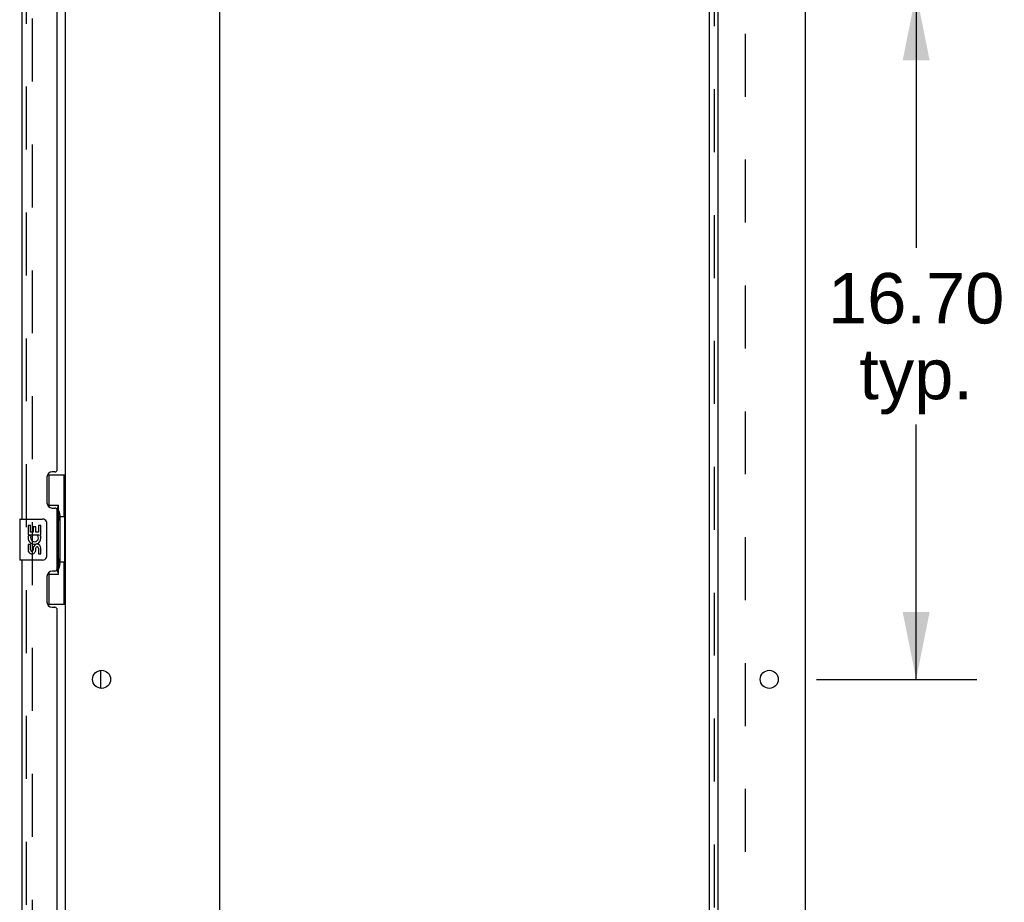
# Model space of a CAD drawing. Header units: inches. Extents: x 0 to 278, y 0 to 180.
# Tile 74 of 78: x 149 to 173, y 94 to 116. Entities that reach past the tile are written whole.
import ezdxf

# ---------------------------------------------------------------- set-up
doc = ezdxf.new("R2010")
doc.units = ezdxf.units.IN
doc.header["$LTSCALE"] = 15.310625
doc.header["$MEASUREMENT"] = 0
doc.linetypes.add('HIDDEN', pattern=[0.2, 0.1, -0.1])
doc.layers.get('0').update_dxf_attribs({"linetype": 'CONTINUOUS'})
for name, color, linetype in [('DEFAULT_2', 8, 'HIDDEN'), ('DIMENSIONS', 7, 'CONTINUOUS'), ('LEFTHAND_DOOR_ASSEMBLY', 7, 'CONTINUOUS'), ('RIGHTHAND_DOOR_ASSEMBLY', 7, 'CONTINUOUS'), ('SUBPANEL', 7, 'CONTINUOUS')]:
    doc.layers.add(name, color=color, linetype=linetype)
doc.styles.get("Standard").update_dxf_attribs({"font": 'arial.ttf'})
doc.dimstyles.new('DIMSTYLE_1', dxfattribs={"dimtxt": 1.228125, "dimasz": 1.6375, "dimexe": 0.09, "dimexo": 0.07, "dimgap": 0.0375, "dimtad": 0, "dimtih": 1, "dimtoh": 1, "dimzin": 4, "dimdsep": 46, "dimtxsty": 'Standard', "dimblk": '_FILLED', "dimblk1": '_FILLED', "dimblk2": '_FILLED', "dimcen": 0.09, "dimadec": 3, "dimazin": 1, "dimtfac": 1, "dimtdec": 3, "dimtofl": 0, "dimtmove": 0, "dimatfit": 3, "dimldrblk": '_FILLED', "dimfxl": 0, "dimtolj": 1, "dimtzin": 4, "dimarcsym": 0})

# ---------------------------------------------------------------- blocks, each defined once
blk = doc.blocks.new('_FILLED')
at = {"color": 0, "linetype": 'ByBlock'}
blk.add_solid([(0, 0), (-1, 0.2), (-1, -0.2)], dxfattribs=at)
blk = doc.blocks.new('*D10')
at = {"layer": 'DIMENSIONS', "color": 2, "linetype": 'Continuous'}
for p, q in [((168.457, 116.617), (172.359, 116.617)), ((170.886, 116.617), (170.886, 110.416)), ((170.886, 99.917), (170.886, 106.118)), ((168.457, 99.917), (172.359, 99.917))]:
    blk.add_line(p, q, dxfattribs=at)
at = {"layer": 'DIMENSIONS', "color": 2, "linetype": 'Continuous', "xscale": 1.6375, "yscale": 1.6375, "zscale": 1.6375}
for p, rotation in [((170.886, 116.617), 90), ((170.886, 99.917), 270)]:
    blk.add_blockref('_FILLED', p, dxfattribs=dict(at, rotation=rotation))
at = {"layer": 'DIMENSIONS', "color": 2, "linetype": 'Continuous', "insert": (170.886, 109.802), "char_height": 1.2281, "width": 4.29159, "attachment_point": 2, "line_spacing_factor": 0.9}
blk.add_mtext('16.70\\Ptyp.', dxfattribs=at)

msp = doc.modelspace()

# ---------------------------------------------------------------- linework, layer by layer
at = {"color": 3, "linetype": 'Continuous'}
for p, q in [((168.186, 134.463), (168.186, 48.671)), ((150.186, 52.015), (150.186, 131.119)), ((153.936, 50.692), (153.936, 131.067)), ((166.061, 131.067), (166.061, 50.692))]:
    msp.add_line(p, q, dxfattribs=at)
at = {"color": 7, "linetype": 'Continuous'}
msp.add_line((151.04, 99.699), (151.04, 100.134), dxfattribs=at)
at = {"color": 3, "linetype": 'Continuous'}
for centre in [(151.061, 99.917), (167.311, 99.917)]:
    msp.add_circle(centre, 0.219, dxfattribs=at)
at = {"layer": 'DEFAULT_2', "color": 8, "linetype": 'HIDDEN'}
msp.add_line((149.373, 131.301), (149.373, 51.832), dxfattribs=at)
at = {"layer": 'LEFTHAND_DOOR_ASSEMBLY', "color": 8, "linetype": 'HIDDEN'}
msp.add_line((149.232, 51.563), (149.232, 131.57), dxfattribs=at)
at = {"layer": 'RIGHTHAND_DOOR_ASSEMBLY', "color": 8, "linetype": 'HIDDEN'}
msp.add_line((149.232, 51.563), (149.232, 131.57), dxfattribs=at)
at = {"layer": 'RIGHTHAND_DOOR_ASSEMBLY', "color": 3, "linetype": 'Continuous'}
for p, q in [((149.128, 103.817), (149.128, 126.317)), ((149.982, 105.024), (149.982, 125.109)), ((149.922, 104.964), (149.862, 104.964)), ((149.732, 104.834), (149.732, 104.214)), ((149.862, 104.084), (149.922, 104.084)), ((149.982, 102.609), (149.982, 104.024)), ((149.128, 80.317), (149.128, 102.817)), ((149.732, 102.419), (149.732, 101.799)), ((149.922, 102.549), (149.862, 102.549)), ((149.862, 101.669), (149.922, 101.669)), ((149.982, 81.524), (149.982, 101.609))]:
    msp.add_line(p, q, dxfattribs=at)
at = {"layer": 'RIGHTHAND_DOOR_ASSEMBLY', "color": 7, "linetype": 'Continuous'}
for p, q in [((149.745, 104.892), (150.186, 104.892)), ((149.782, 104.112), (149.782, 104.892)), ((150.147, 103.867), (150.147, 104.892)), ((149.782, 104.157), (150.009, 104.157)), ((150.009, 102.477), (150.009, 104.157)), ((149.068, 103.802), (149.068, 102.832)), ((149.083, 103.817), (149.623, 103.817)), ((150.046, 103.917), (150.046, 103.897)), ((150.046, 103.867), (150.046, 102.767)), ((150.168, 103.867), (150.046, 103.867)), ((150.168, 102.767), (150.168, 103.867)), ((149.271, 103.662), (149.271, 103.432)), ((149.334, 103.662), (149.271, 103.662)), ((149.334, 103.495), (149.334, 103.662)), ((149.396, 103.631), (149.396, 103.495)), ((149.457, 103.631), (149.396, 103.631)), ((149.457, 103.495), (149.457, 103.631)), ((149.522, 103.662), (149.522, 103.495)), ((149.585, 103.662), (149.522, 103.662)), ((149.585, 103.432), (149.585, 103.662)), ((149.723, 103.717), (149.723, 102.917)), ((149.271, 103.432), (149.532, 103.432)), ((149.341, 103.396), (149.284, 103.421)), ((149.396, 103.495), (149.334, 103.495)), ((149.522, 103.495), (149.457, 103.495)), ((149.532, 103.432), (149.505, 103.413)), ((149.567, 103.432), (149.585, 103.432)), ((149.271, 103.201), (149.271, 103.065)), ((149.334, 103.201), (149.271, 103.201)), ((149.334, 103.065), (149.334, 103.201)), ((149.396, 103.107), (149.396, 103.065)), ((149.457, 103.045), (149.457, 103.114)), ((149.522, 103.107), (149.522, 102.971)), ((149.585, 102.971), (149.585, 103.107)), ((149.623, 102.817), (149.083, 102.817)), ((149.522, 102.971), (149.585, 102.971)), ((150.168, 102.767), (150.046, 102.767)), ((150.046, 102.736), (150.046, 102.716)), ((150.147, 101.742), (150.147, 102.767)), ((149.782, 101.742), (149.782, 102.521)), ((149.782, 102.477), (150.009, 102.477)), ((149.745, 101.742), (150.186, 101.742))]:
    msp.add_line(p, q, dxfattribs=at)
for points in [[(149.973, 104.056), (149.975, 104.059), (149.98, 104.067), (149.985, 104.075), (149.989, 104.083), (149.993, 104.09), (149.997, 104.096), (150, 104.102), (150.002, 104.108), (150.004, 104.113), (150.006, 104.117), (150.007, 104.122), (150.008, 104.126), (150.009, 104.129), (150.009, 104.133)], [(149.716, 103.753), (149.718, 103.747), (149.72, 103.741), (149.721, 103.735), (149.722, 103.729), (149.722, 103.723), (149.723, 103.717)], [(149.723, 102.917), (149.722, 102.91), (149.722, 102.904), (149.721, 102.898), (149.72, 102.892), (149.718, 102.886), (149.716, 102.88)], [(150.009, 102.5), (150.009, 102.504), (150.008, 102.507), (150.007, 102.511), (150.006, 102.516), (150.004, 102.52), (150.002, 102.526), (150, 102.531), (149.997, 102.537), (149.993, 102.543), (149.989, 102.55), (149.985, 102.558), (149.98, 102.566), (149.975, 102.574), (149.973, 102.578)]]:
    msp.add_lwpolyline(points, dxfattribs=at)
at = {"layer": 'RIGHTHAND_DOOR_ASSEMBLY', "color": 3, "linetype": 'Continuous'}
for centre, radius, start, end in [((149.862, 104.834), 0.13, 90, 180), ((149.922, 105.024), 0.06, 270, 360), ((149.862, 104.214), 0.13, 180, 270), ((149.922, 104.024), 0.06, 0, 90), ((149.922, 102.609), 0.06, 270, 360), ((149.862, 102.419), 0.13, 90, 180), ((149.862, 101.799), 0.13, 180, 270), ((149.922, 101.609), 0.06, 0, 90)]:
    msp.add_arc(centre, radius, start, end, dxfattribs=at)
at = {"layer": 'RIGHTHAND_DOOR_ASSEMBLY', "color": 7, "linetype": 'Continuous'}
for centre, radius, start, end in [((149.083, 103.802), 0.015, 90, 180), ((149.623, 103.717), 0.1, 21.205, 90), ((149.428, 103.359), 0.157, 156.5966, 341.8791), ((149.428, 103.359), 0.0943, 156.5966, 35.1122), ((149.428, 103.359), 0.157, 25.737, 27.8532), ((149.431, 103.359), 0.154, 341.4199, 26.1963), ((149.365, 103.065), 0.0943, 180, 248.6704), ((149.365, 103.065), 0.0943, 248.6999, 347.4338), ((149.365, 103.065), 0.0314, 180, 0.0485), ((149.491, 103.107), 0.0943, 0, 180), ((149.491, 103.102), 0.0362, 83.4285, 161.7628), ((149.491, 103.107), 0.0314, 0, 81.2295), ((149.083, 102.832), 0.015, 180, 270), ((149.623, 102.917), 0.1, 270, 338.7946)]:
    msp.add_arc(centre, radius, start, end, dxfattribs=at)
for centre, start_param, end_param in [((149.942, 103.907), -1.51401, -0.699287), ((149.942, 103.907), -2.442306, -1.627583), ((149.942, 102.726), -1.51401, -0.699287), ((149.942, 102.726), -2.442306, -1.627583)]:
    msp.add_ellipse(centre, major_axis=(0, 0.18), ratio=0.579493, start_param=start_param, end_param=end_param, dxfattribs=at)
at = {"layer": 'SUBPANEL', "color": 3, "linetype": 'Continuous'}
msp.add_line((165.857, 52.723), (165.857, 130.41), dxfattribs=at)
at = {"layer": 'SUBPANEL', "color": 8, "linetype": 'HIDDEN'}
for p, q in [((165.982, 54.562), (165.982, 128.571)), ((166.732, 58.973), (166.732, 124.16))]:
    msp.add_line(p, q, dxfattribs=at)

# ---------------------------------------------------------------- dimensions: what is measured, and where the dimension line sits
at = {"layer": 'DIMENSIONS', "color": 2, "linetype": 'Continuous'}
dim = msp.add_linear_dim(base=(170.886, 99.917), p1=(168.387, 116.617), p2=(168.387, 99.917), angle=270, text='<>\\Ptyp.', dimstyle='DIMSTYLE_1', dxfattribs=at)
dim.commit()
dim.dimension.update_dxf_attribs({"geometry": '*D10', "text_midpoint": (170.886, 108.267), "dimtype": 160})

doc.saveas('drawing.dxf')
